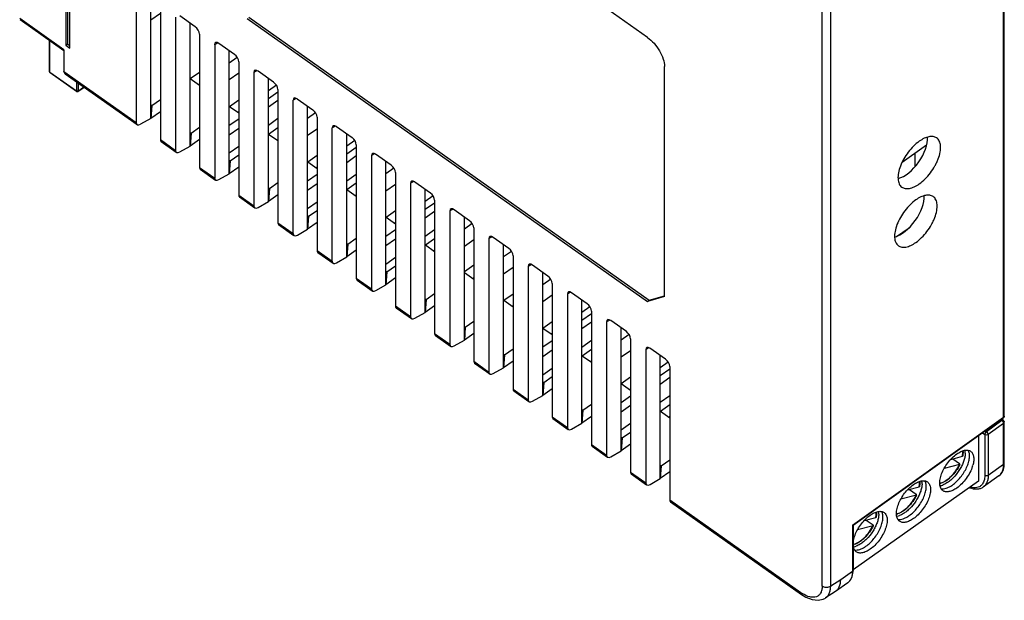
# Model space of a CAD drawing. Extents: x 250 to 570, y 112 to 351.
# Tile 8 of 10: x 489 to 570, y 242 to 290. Entities that reach past the tile are written whole.
import ezdxf

# ---------------------------------------------------------------- set-up
doc = ezdxf.new("R2010")
doc.units = 0
doc.header["$LTSCALE"] = 0.5
doc.layers.get('0').update_dxf_attribs({"linetype": 'CONTINUOUS'})

msp = doc.modelspace()

# ---------------------------------------------------------------- linework, layer by layer
at = {"color": 7, "linetype": 'Continuous'}
for p, q in [((540.883, 288.468), (507.649, 311.968)), ((492.588, 303.597), (492.588, 287.829)), ((492.729, 303.497), (492.729, 287.929)), ((492.941, 287.579), (492.941, 303.347)), ((570.44, 256.94), (570.44, 297.877)), ((570.499, 257.04), (570.499, 297.977)), ((498.448, 292.462), (498.448, 281.392)), ((499.659, 281.742), (499.659, 291.959)), ((500.445, 291.05), (500.445, 279.981)), ((555.379, 242.907), (555.379, 291.61)), ((556.086, 242.907), (556.086, 291.61)), ((500.445, 290.45), (499.659, 289.891)), ((501.701, 290.162), (501.701, 279.092)), ((503.345, 289.352), (502.054, 290.265)), ((507.791, 290.148), (541.025, 266.648)), ((492.446, 287.434), (488.769, 290.034)), ((492.446, 287.366), (488.808, 289.939)), ((502.911, 279.442), (502.911, 289.659)), ((507.649, 290.048), (540.883, 266.548)), ((503.698, 288.75), (503.698, 277.681)), ((491.25, 285.616), (491.25, 288.212)), ((491.28, 285.566), (491.28, 288.191)), ((492.588, 287.829), (492.729, 287.929)), ((492.588, 287.829), (492.941, 287.579)), ((492.729, 287.929), (492.941, 287.779)), ((505.221, 288.009), (504.954, 287.862)), ((504.954, 287.862), (504.954, 276.792)), ((506.598, 287.052), (505.306, 287.965)), ((492.446, 287.434), (492.446, 285.637)), ((506.164, 277.142), (506.164, 287.359)), ((506.164, 287.311), (506.198, 287.335)), ((506.822, 286.807), (506.164, 286.342)), ((506.95, 286.45), (506.95, 275.381)), ((542.297, 266.962), (542.297, 286.054)), ((493.472, 284.016), (491.28, 285.566)), ((493.485, 283.984), (491.293, 285.534)), ((492.446, 285.637), (498.448, 281.392)), ((492.552, 285.449), (498.518, 281.231)), ((502.924, 285.045), (503.698, 285.586)), ((506.95, 285.488), (506.164, 284.94)), ((508.474, 285.709), (508.206, 285.562)), ((508.206, 285.562), (508.206, 274.492)), ((509.85, 284.752), (508.559, 285.665)), ((493.472, 284.799), (493.472, 284.016)), ((493.613, 284.699), (493.613, 284.016)), ((502.924, 285.045), (503.698, 284.498)), ((503.698, 284.598), (503.628, 284.548)), ((509.417, 274.842), (509.417, 285.059)), ((509.417, 285.011), (509.451, 285.035)), ((510.075, 284.507), (509.417, 284.042)), ((493.6, 283.984), (494.112, 284.346)), ((493.613, 284.016), (494.096, 284.358)), ((509.417, 283.405), (510.203, 283.945)), ((510.203, 284.15), (510.203, 273.081)), ((499.659, 282.873), (499.738, 282.817)), ((499.738, 282.817), (499.659, 281.742)), ((499.738, 282.817), (500.445, 283.312)), ((506.177, 282.745), (506.95, 283.286)), ((510.203, 283.224), (509.417, 282.665)), ((511.726, 283.409), (511.459, 283.262)), ((511.459, 272.192), (511.459, 283.262)), ((511.812, 283.365), (513.103, 282.452)), ((500.445, 282.298), (499.659, 281.742)), ((506.177, 282.745), (506.95, 282.198)), ((506.95, 282.298), (506.88, 282.248)), ((512.67, 272.542), (512.67, 282.759)), ((512.67, 282.711), (512.704, 282.735)), ((513.328, 282.207), (512.67, 281.742)), ((499.659, 281.742), (498.807, 281.26)), ((506.164, 281.173), (506.95, 281.713)), ((510.203, 281.724), (509.417, 281.165)), ((513.456, 281.85), (513.456, 270.781)), ((502.911, 280.573), (502.991, 280.517)), ((502.991, 280.517), (502.911, 279.442)), ((502.991, 280.517), (503.698, 281.012)), ((506.95, 280.912), (506.164, 280.353)), ((509.43, 280.445), (510.203, 280.986)), ((509.43, 280.445), (510.203, 279.898)), ((512.67, 280.34), (513.456, 280.888)), ((514.979, 281.109), (514.712, 280.962)), ((514.712, 269.892), (514.712, 280.962)), ((515.064, 281.065), (516.356, 280.152)), ((515.922, 270.242), (515.922, 280.459)), ((515.922, 280.411), (515.956, 280.435)), ((500.445, 279.981), (501.701, 279.092)), ((500.505, 279.826), (501.77, 278.931)), ((503.698, 279.998), (502.911, 279.442)), ((510.203, 279.998), (510.133, 279.948)), ((516.58, 279.907), (515.922, 279.442)), ((516.708, 279.55), (516.708, 268.481)), ((564.044, 279.522), (562.013, 278.087)), ((502.059, 278.96), (502.911, 279.442)), ((506.95, 279.412), (506.164, 278.853)), ((506.243, 278.217), (506.95, 278.712)), ((515.922, 278.805), (516.708, 279.345)), ((518.232, 278.809), (517.964, 278.662)), ((519.608, 277.852), (518.317, 278.765)), ((563.086, 277.763), (563.086, 278.846)), ((506.164, 278.273), (506.243, 278.217)), ((506.243, 278.217), (506.164, 277.142)), ((512.682, 278.145), (513.456, 278.686)), ((512.682, 278.145), (513.456, 277.598)), ((516.708, 278.624), (515.922, 278.065)), ((517.964, 278.662), (517.964, 267.592)), ((519.175, 267.942), (519.175, 278.159)), ((519.175, 278.111), (519.209, 278.135)), ((503.698, 277.681), (504.954, 276.792)), ((503.758, 277.526), (505.023, 276.631)), ((505.312, 276.66), (506.164, 277.142)), ((506.95, 277.698), (506.164, 277.142)), ((512.67, 276.573), (513.456, 277.113)), ((513.456, 277.698), (513.386, 277.648)), ((515.922, 276.565), (516.708, 277.124)), ((519.833, 277.607), (519.175, 277.142)), ((519.961, 277.25), (519.961, 266.181)), ((509.496, 275.917), (510.203, 276.412)), ((513.456, 276.312), (512.67, 275.753)), ((515.935, 275.845), (516.708, 276.386)), ((519.175, 275.74), (519.961, 276.288)), ((521.484, 276.509), (521.217, 276.362)), ((521.217, 276.362), (521.217, 265.292)), ((522.861, 275.552), (521.57, 276.465)), ((509.417, 275.973), (509.496, 275.917)), ((509.496, 275.917), (509.417, 274.842)), ((515.935, 275.845), (516.708, 275.298)), ((522.428, 265.642), (522.428, 275.859)), ((522.428, 275.811), (522.462, 275.835)), ((506.95, 275.381), (508.206, 274.492)), ((507.011, 275.226), (508.276, 274.331)), ((508.565, 274.36), (509.417, 274.842)), ((510.203, 275.398), (509.417, 274.842)), ((512.67, 274.253), (513.456, 274.812)), ((516.708, 275.398), (516.638, 275.348)), ((523.086, 275.307), (522.428, 274.842)), ((522.428, 274.205), (523.214, 274.745)), ((523.214, 274.95), (523.214, 263.881)), ((512.749, 273.617), (513.456, 274.112)), ((519.188, 273.545), (519.961, 274.086)), ((523.214, 274.024), (522.428, 273.465)), ((524.737, 274.209), (524.47, 274.062)), ((524.47, 274.062), (524.47, 262.992)), ((526.114, 273.252), (524.823, 274.165)), ((510.203, 273.081), (511.459, 272.192)), ((512.67, 273.673), (512.749, 273.617)), ((512.749, 273.617), (512.67, 272.542)), ((513.456, 273.098), (512.67, 272.542)), ((519.188, 273.545), (519.961, 272.998)), ((519.961, 273.098), (519.891, 273.048)), ((525.68, 263.342), (525.68, 273.559)), ((525.68, 273.511), (525.715, 273.535)), ((526.338, 273.007), (525.68, 272.542)), ((510.263, 272.926), (511.529, 272.031)), ((511.818, 272.06), (512.67, 272.542)), ((519.175, 271.973), (519.961, 272.513)), ((522.428, 271.965), (523.214, 272.524)), ((526.467, 272.65), (526.467, 261.581)), ((561.538, 271.94), (562.603, 272.67)), ((515.922, 271.373), (516.001, 271.317)), ((516.001, 271.317), (516.708, 271.812)), ((519.961, 271.712), (519.175, 271.153)), ((522.441, 271.245), (523.214, 271.786)), ((525.68, 271.14), (526.467, 271.688)), ((527.99, 271.909), (527.723, 271.762)), ((527.723, 271.762), (527.723, 260.692)), ((529.367, 270.952), (528.075, 271.865)), ((513.456, 270.781), (514.712, 269.892)), ((513.516, 270.626), (514.781, 269.731)), ((516.001, 271.317), (515.922, 270.242)), ((516.708, 270.798), (515.922, 270.242)), ((522.441, 271.245), (523.214, 270.698)), ((523.214, 270.798), (523.144, 270.748)), ((528.933, 261.042), (528.933, 271.259)), ((529.591, 270.707), (528.933, 270.242)), ((515.07, 269.76), (515.922, 270.242)), ((519.175, 269.653), (519.961, 270.212)), ((529.719, 270.35), (529.719, 259.281)), ((519.175, 269.073), (519.254, 269.017)), ((519.254, 269.017), (519.175, 267.942)), ((519.254, 269.017), (519.961, 269.512)), ((525.68, 269.045), (526.467, 269.594)), ((525.68, 268.954), (526.467, 268.398)), ((528.933, 268.84), (529.719, 269.388)), ((531.242, 269.609), (530.975, 269.462)), ((530.975, 269.462), (530.975, 258.392)), ((532.619, 268.652), (531.328, 269.565)), ((532.186, 258.742), (532.186, 268.959)), ((532.186, 268.911), (532.22, 268.935)), ((516.708, 268.481), (517.964, 267.592)), ((516.769, 268.326), (518.034, 267.431)), ((519.961, 268.498), (519.175, 267.942)), ((526.467, 268.498), (526.396, 268.448)), ((532.844, 268.407), (532.186, 267.942)), ((518.323, 267.46), (519.175, 267.942)), ((532.972, 268.05), (532.972, 256.981)), ((534.495, 267.309), (534.228, 267.162)), ((535.872, 266.352), (534.581, 267.265)), ((522.428, 266.773), (522.507, 266.717)), ((522.507, 266.717), (522.428, 265.642)), ((522.507, 266.717), (523.214, 267.212)), ((528.946, 266.645), (529.719, 267.186)), ((528.946, 266.645), (529.719, 266.098)), ((532.186, 266.54), (532.972, 267.088)), ((534.228, 267.162), (534.228, 256.092)), ((535.438, 256.442), (535.438, 266.659)), ((535.438, 266.611), (535.473, 266.635)), ((542.297, 266.962), (540.883, 266.548)), ((540.883, 266.548), (541.025, 266.648)), ((541.025, 266.648), (542.297, 267.021)), ((519.961, 266.181), (521.217, 265.292)), ((520.021, 266.026), (521.287, 265.131)), ((521.576, 265.16), (522.428, 265.642)), ((523.214, 266.198), (522.428, 265.642)), ((529.719, 266.198), (529.649, 266.148)), ((536.096, 266.107), (535.438, 265.642)), ((536.225, 265.75), (536.225, 254.681)), ((525.759, 264.417), (526.467, 264.912)), ((532.199, 264.345), (532.972, 264.886)), ((535.438, 265.005), (536.225, 265.545)), ((536.225, 264.824), (535.438, 264.265)), ((537.748, 265.009), (537.481, 264.862)), ((537.481, 264.862), (537.481, 253.792)), ((539.125, 264.052), (537.833, 264.965)), ((525.68, 264.473), (525.759, 264.417)), ((525.759, 264.417), (525.68, 263.342)), ((532.199, 264.345), (532.972, 263.798)), ((538.691, 254.142), (538.691, 264.359)), ((538.691, 264.311), (538.725, 264.335)), ((523.214, 263.881), (524.47, 262.992)), ((523.274, 263.726), (524.539, 262.831)), ((524.828, 262.86), (525.68, 263.342)), ((526.467, 263.898), (525.68, 263.342)), ((532.186, 262.773), (532.972, 263.313)), ((532.972, 263.898), (532.902, 263.848)), ((535.438, 262.765), (536.225, 263.324)), ((539.349, 263.807), (538.691, 263.342)), ((539.477, 263.45), (539.477, 252.381)), ((529.012, 262.117), (529.719, 262.612)), ((532.972, 262.512), (532.186, 261.953)), ((535.451, 262.045), (536.225, 262.586)), ((538.691, 261.94), (539.477, 262.488)), ((541, 262.709), (540.733, 262.562)), ((540.733, 262.562), (540.733, 251.492)), ((542.377, 261.752), (541.086, 262.665)), ((526.467, 261.581), (527.723, 260.692)), ((528.933, 262.173), (529.012, 262.117)), ((529.012, 262.117), (528.933, 261.042)), ((529.719, 261.598), (528.933, 261.042)), ((535.451, 262.045), (536.225, 261.498)), ((536.225, 261.598), (536.154, 261.548)), ((541.944, 251.842), (541.944, 262.059)), ((541.944, 262.011), (541.978, 262.035)), ((526.527, 261.426), (527.792, 260.531)), ((528.081, 260.56), (528.933, 261.042)), ((532.186, 260.453), (532.972, 261.012)), ((542.602, 261.507), (541.944, 261.042)), ((541.944, 260.405), (542.73, 260.945)), ((542.73, 261.15), (542.73, 250.081)), ((532.265, 259.817), (532.972, 260.312)), ((538.704, 259.745), (539.477, 260.286)), ((542.73, 260.224), (541.944, 259.665)), ((529.719, 259.281), (530.975, 258.392)), ((529.78, 259.126), (531.045, 258.231)), ((532.186, 259.873), (532.265, 259.817)), ((532.265, 259.817), (532.186, 258.742)), ((532.972, 259.298), (532.186, 258.742)), ((538.704, 259.745), (539.477, 259.198)), ((539.477, 259.298), (539.407, 259.248)), ((531.334, 258.26), (532.186, 258.742)), ((538.691, 258.173), (539.477, 258.713)), ((542.73, 258.724), (541.944, 258.165)), ((535.438, 257.573), (535.518, 257.517)), ((535.518, 257.517), (535.438, 256.442)), ((535.518, 257.517), (536.225, 258.012)), ((539.477, 257.912), (538.691, 257.353)), ((541.957, 257.445), (542.73, 257.986)), ((532.972, 256.981), (534.228, 256.092)), ((533.032, 256.826), (534.297, 255.931)), ((536.225, 256.998), (535.438, 256.442)), ((541.957, 257.445), (542.73, 256.898)), ((542.73, 256.998), (542.66, 256.948)), ((557.889, 247.985), (570.44, 256.94)), ((557.944, 247.98), (570.415, 256.877)), ((570.296, 256.666), (569.016, 255.738)), ((570.296, 256.666), (570.207, 256.729)), ((570.414, 256.689), (570.283, 256.782)), ((534.586, 255.96), (535.438, 256.442)), ((539.477, 256.412), (538.691, 255.853)), ((570.44, 256.426), (569.16, 255.499)), ((570.44, 253.013), (570.44, 256.426)), ((570.499, 253.113), (570.499, 256.526)), ((538.691, 255.273), (538.77, 255.217)), ((538.77, 255.217), (538.691, 254.142)), ((538.77, 255.217), (539.477, 255.712)), ((568.347, 255.401), (568.347, 251.623)), ((568.679, 255.639), (568.877, 255.499)), ((568.877, 255.499), (568.877, 252.108)), ((568.917, 255.808), (569.016, 255.738)), ((569.16, 255.499), (569.16, 252.108)), ((536.225, 254.681), (537.481, 253.792)), ((536.285, 254.526), (537.55, 253.631)), ((539.477, 254.698), (538.691, 254.142)), ((537.839, 253.66), (538.691, 254.142)), ((542.023, 252.917), (542.73, 253.412)), ((566.049, 253.44), (566.219, 253.484)), ((566.053, 253.443), (567.02, 253.696)), ((566.219, 253.484), (566.221, 253.487)), ((566.219, 253.484), (566.785, 253.084)), ((541.944, 252.973), (542.023, 252.917)), ((542.023, 252.917), (541.944, 251.842)), ((566.79, 253.017), (565.505, 252.681)), ((570.44, 253.013), (569.16, 252.108)), ((539.477, 252.381), (540.733, 251.492)), ((539.538, 252.226), (540.803, 251.331)), ((541.092, 251.36), (541.944, 251.842)), ((542.73, 252.398), (541.944, 251.842)), ((570.051, 252.064), (568.771, 251.159)), ((568.347, 251.623), (557.948, 244.27)), ((562.457, 250.9), (562.627, 250.944)), ((562.461, 250.903), (563.428, 251.156)), ((562.627, 250.944), (562.629, 250.947)), ((562.627, 250.944), (563.193, 250.544)), ((563.197, 250.477), (561.913, 250.141)), ((542.73, 250.081), (553.611, 242.387)), ((542.79, 249.926), (553.676, 242.228)), ((558.869, 248.363), (559.835, 248.616)), ((557.889, 247.985), (557.889, 244.138)), ((557.948, 247.987), (557.948, 244.238)), ((559.605, 247.937), (558.321, 247.601)), ((558.865, 248.36), (559.035, 248.404)), ((559.035, 248.404), (559.036, 248.407)), ((559.035, 248.404), (559.601, 248.004)), ((557.889, 244.138), (556.919, 243.452)), ((556.919, 243.452), (556.086, 242.907)), ((557.5, 243.189), (556.498, 242.48)), ((556.474, 242.464), (555.662, 241.933)), ((556.474, 242.464), (556.498, 242.48))]:
    msp.add_line(p, q, dxfattribs=at)
msp.add_lwpolyline([(553.676, 242.229), (554.038, 242.004), (554.555, 241.798), (555.042, 241.741), (555.473, 241.833), (555.662, 241.932)], dxfattribs=at)
for centre, radius, start, end in [((491.35, 285.616), 0.1, 224.80076, 234.78927), ((570.051, 256.346), 0.404, 30.96469, 42.22747), ((570.298, 256.526), 0.2, 359.83662, 8.49261), ((565.155, 254.028), 1.894, 349.90279, 350.66089), ((563.761, 254.504), 3.388, 333.85532, 334.28351), ((565.298, 253.68), 2.688, 342.27965, 344.20236), ((568.422, 253.112), 2.077, 356.96166, 0.02588), ((561.563, 251.488), 1.894, 349.90279, 350.66089), ((564.947, 252.464), 1.017, 280.65133, 284.73854), ((564.858, 252.589), 1.194, 283.7102, 285.1799), ((564.839, 252.657), 1.266, 285.18608, 287.28602), ((560.169, 251.964), 3.388, 333.85532, 334.28351), ((557.971, 248.948), 1.894, 349.90279, 350.66089), ((561.355, 249.924), 1.017, 280.65133, 284.73854), ((561.266, 250.049), 1.194, 283.7102, 285.1799), ((561.247, 250.117), 1.266, 285.18608, 287.28602), ((556.577, 249.424), 3.388, 333.85532, 334.28351), ((557.763, 247.384), 1.017, 280.65133, 284.73854), ((557.673, 247.509), 1.194, 283.7102, 285.1799), ((557.655, 247.577), 1.266, 285.18608, 287.28602), ((555.871, 244.237), 2.077, 356.96166, 0.02588), ((555.394, 244.907), 3.088, 234.72427, 237.35647)]:
    msp.add_arc(centre, radius, start, end, dxfattribs=at)
for centre, major_axis, ratio, start_param, end_param in [((503.343, 288.999), (-0.289, 0.408), 0.502298, -2.52504, -0.95911), ((505.308, 287.61), (-0.29, 0.41), 0.49771, 5.331645, 6.897575), ((506.596, 286.699), (-0.289, 0.408), 0.502298, -2.52504, -0.95911), ((508.561, 285.31), (-0.29, 0.41), 0.49771, 5.331645, 6.897575), ((509.849, 284.399), (-0.289, 0.408), 0.502298, -2.52504, -0.95911), ((511.813, 283.01), (-0.29, 0.41), 0.49771, 5.331645, 6.897575), ((513.101, 282.099), (-0.289, 0.408), 0.502298, -2.52504, -0.95911), ((498.827, 281.625), (0.317, 0.388), 0.53314, -3.720209, -2.201773), ((515.066, 280.71), (-0.29, 0.41), 0.49771, 5.331645, 6.897575), ((500.774, 280.248), (0.263, 0.426), 0.463592, -3.786287, -3.170909), ((516.354, 279.799), (-0.289, 0.408), 0.502298, -2.52504, -0.95911), ((562.366, 278.839), (1.445, 2.008), 0.504338, -2.579291, -0.542692), ((502.079, 279.325), (0.317, 0.388), 0.53314, -3.720209, -2.201773), ((518.319, 278.41), (-0.29, 0.41), 0.49771, 5.331645, 6.897575), ((504.027, 277.948), (0.263, 0.426), 0.463592, -3.786287, -3.170907), ((519.607, 277.499), (-0.289, 0.408), 0.502298, -2.52504, -0.95911), ((505.332, 277.025), (0.317, 0.388), 0.53314, -3.720209, -2.201773), ((521.572, 276.11), (-0.29, 0.41), 0.49771, 5.331645, 6.897575), ((522.859, 275.199), (-0.289, 0.408), 0.502298, -2.52504, -0.95911), ((507.279, 275.648), (0.263, 0.426), 0.463592, -3.786287, -3.170907), ((562.081, 273.974), (1.445, 2.008), 0.504338, 3.705436, 5.739147), ((508.585, 274.725), (0.317, 0.388), 0.53314, -3.720209, -2.201773), ((524.824, 273.81), (-0.29, 0.41), 0.49771, 5.331645, 6.897575), ((510.532, 273.348), (0.263, 0.426), 0.463592, -3.786287, -3.170907), ((526.112, 272.899), (-0.289, 0.408), 0.502298, -2.52504, -0.95911), ((511.837, 272.425), (0.317, 0.388), 0.53314, -3.720209, -2.201773), ((528.077, 271.51), (-0.29, 0.41), 0.49771, 5.331645, 6.897575), ((513.785, 271.048), (0.263, 0.426), 0.463592, -3.786287, -3.170907), ((529.365, 270.599), (-0.289, 0.408), 0.502298, -2.52504, -0.95911), ((515.09, 270.125), (0.317, 0.388), 0.53314, -3.720209, -2.201773), ((531.33, 269.21), (-0.29, 0.41), 0.49771, 5.331645, 6.897575), ((517.037, 268.748), (0.263, 0.426), 0.463592, -3.786287, -3.170907), ((532.618, 268.299), (-0.289, 0.408), 0.502298, -2.52504, -0.95911), ((518.343, 267.825), (0.317, 0.388), 0.53314, -3.720209, -2.201773), ((534.582, 266.91), (-0.29, 0.41), 0.49771, 5.331645, 6.897575), ((520.29, 266.448), (0.263, 0.426), 0.463592, -3.786287, -3.170907), ((535.87, 265.999), (-0.289, 0.408), 0.502298, -2.52504, -0.95911), ((521.595, 265.525), (0.317, 0.388), 0.53314, -3.720209, -2.201773), ((537.835, 264.61), (-0.29, 0.41), 0.49771, 5.331645, 6.897575), ((539.123, 263.699), (-0.289, 0.408), 0.502298, -2.52504, -0.95911), ((523.543, 264.148), (0.263, 0.426), 0.463592, -3.786287, -3.170907), ((524.848, 263.225), (0.317, 0.388), 0.53314, -3.720209, -2.201773), ((541.088, 262.31), (-0.29, 0.41), 0.49771, 5.331645, 6.897575), ((526.795, 261.848), (0.263, 0.426), 0.463592, -3.786287, -3.170907), ((542.376, 261.399), (-0.289, 0.408), 0.502298, -2.52504, -0.95911), ((528.101, 260.925), (0.317, 0.388), 0.53314, -3.720209, -2.201773), ((530.048, 259.548), (0.263, 0.426), 0.463592, -3.786287, -3.170907), ((531.353, 258.625), (0.317, 0.388), 0.53314, -3.720209, -2.201773), ((533.301, 257.248), (0.263, 0.426), 0.463592, -3.786287, -3.170907), ((534.606, 256.325), (0.317, 0.388), 0.53314, -3.720209, -2.201773), ((536.553, 254.948), (0.263, 0.426), 0.463592, -3.786287, -3.170907), ((537.859, 254.025), (0.317, 0.388), 0.53314, -3.720209, -2.201773), ((539.806, 252.648), (0.263, 0.426), 0.463592, -3.786287, -3.170907), ((541.112, 251.725), (0.317, 0.388), 0.53314, -3.720209, -2.201773), ((543.059, 250.348), (0.263, 0.426), 0.463592, -3.786287, -3.170907)]:
    msp.add_ellipse(centre, major_axis=major_axis, ratio=ratio, start_param=start_param, end_param=end_param, dxfattribs=at)
for points, knots in [([(540.883, 288.468), (541.082, 288.328), (541.454, 287.981), (541.898, 287.37), (542.203, 286.718), (542.297, 286.263), (542.297, 286.054)], [0, 0, 0, 0, 0.253684, 0.52465, 0.782322, 1, 1, 1, 1]), ([(491.28, 285.566), (491.271, 285.572), (491.256, 285.587), (491.25, 285.607), (491.25, 285.616)], [0, 0, 0, 0, 0.528924, 1, 1, 1, 1]), ([(491.292, 285.535), (491.29, 285.536), (491.282, 285.544), (491.28, 285.557), (491.28, 285.566)], [0, 0, 0, 0, 0.221292, 1, 1, 1, 1]), ([(493.472, 284.016), (493.472, 284.013), (493.472, 284.001), (493.478, 283.989), (493.485, 283.984)], [0, 0, 0, 0, 0.293759, 1, 1, 1, 1]), ([(493.613, 284.016), (493.611, 284.014), (493.6, 284.008), (493.589, 284.003), (493.58, 284.001)], [0, 0, 0, 0, 0.239093, 1, 1, 1, 1]), ([(493.6, 283.984), (493.602, 283.986), (493.611, 283.994), (493.613, 284.007), (493.613, 284.016)], [0, 0, 0, 0, 0.221328, 1, 1, 1, 1]), ([(563.44, 279.848), (563.271, 279.728), (562.943, 279.447), (562.511, 278.952), (562.143, 278.395), (561.866, 277.818), (561.698, 277.258), (561.652, 276.753), (561.733, 276.329), (561.893, 276.115), (561.987, 276.046)], [0, 0, 0, 0, 0.138956, 0.288125, 0.439461, 0.584713, 0.716395, 0.829206, 0.921845, 1, 1, 1, 1]), ([(564.872, 280.128), (564.789, 280.185), (564.577, 280.26), (564.218, 280.235), (563.826, 280.095), (563.57, 279.94), (563.44, 279.848)], [0, 0, 0, 0, 0.195909, 0.420661, 0.688459, 1, 1, 1, 1]), ([(563.44, 276.312), (563.611, 276.433), (563.941, 276.717), (564.377, 277.218), (564.687, 277.69), (564.891, 278.087), (565.053, 278.47), (565.186, 278.926), (565.227, 279.431), (565.138, 279.854), (564.969, 280.063), (564.872, 280.128)], [0, 0, 0, 0, 0.13952, 0.28931, 0.441141, 0.515217, 0.586683, 0.718129, 0.830293, 0.922133, 1, 1, 1, 1]), ([(561.987, 276.046), (562.069, 275.985), (562.281, 275.901), (562.646, 275.92), (563.046, 276.061), (563.307, 276.218), (563.44, 276.312)], [0, 0, 0, 0, 0.195728, 0.419588, 0.68729, 1, 1, 1, 1]), ([(563.157, 274.981), (562.988, 274.861), (562.66, 274.58), (562.228, 274.085), (561.86, 273.529), (561.583, 272.951), (561.416, 272.391), (561.369, 271.886), (561.45, 271.463), (561.61, 271.248), (561.704, 271.179)], [0, 0, 0, 0, 0.138956, 0.288125, 0.439461, 0.584713, 0.716395, 0.829206, 0.921845, 1, 1, 1, 1]), ([(564.59, 275.262), (564.506, 275.318), (564.295, 275.393), (563.935, 275.369), (563.544, 275.228), (563.288, 275.073), (563.157, 274.981)], [0, 0, 0, 0, 0.195909, 0.420661, 0.688459, 1, 1, 1, 1]), ([(563.157, 271.445), (563.328, 271.566), (563.659, 271.85), (564.094, 272.351), (564.404, 272.823), (564.608, 273.22), (564.77, 273.603), (564.904, 274.059), (564.944, 274.565), (564.855, 274.987), (564.686, 275.196), (564.59, 275.262)], [0, 0, 0, 0, 0.13952, 0.28931, 0.441141, 0.515217, 0.586683, 0.718129, 0.830293, 0.922133, 1, 1, 1, 1]), ([(561.704, 271.179), (561.786, 271.118), (561.998, 271.034), (562.363, 271.053), (562.763, 271.194), (563.024, 271.351), (563.157, 271.445)], [0, 0, 0, 0, 0.195728, 0.419588, 0.68729, 1, 1, 1, 1]), ([(570.296, 256.666), (570.307, 256.673), (570.341, 256.695), (570.391, 256.705), (570.414, 256.689)], [0, 0, 0, 0, 0.321537, 1, 1, 1, 1]), ([(570.427, 256.889), (570.43, 256.893), (570.438, 256.908), (570.44, 256.926), (570.44, 256.94)], [0, 0, 0, 0, 0.223858, 1, 1, 1, 1]), ([(570.44, 256.426), (570.44, 256.436), (570.434, 256.481), (570.415, 256.523), (570.397, 256.554)], [0, 0, 0, 0, 0.215412, 1, 1, 1, 1]), ([(570.44, 256.426), (570.449, 256.432), (570.479, 256.457), (570.499, 256.497), (570.499, 256.525)], [0, 0, 0, 0, 0.276818, 1, 1, 1, 1]), ([(569.016, 255.738), (568.976, 255.709), (568.914, 255.635), (568.877, 255.543), (568.877, 255.499)], [0, 0, 0, 0, 0.526212, 1, 1, 1, 1]), ([(569.016, 255.738), (569.057, 255.709), (569.12, 255.636), (569.16, 255.544), (569.16, 255.499)], [0, 0, 0, 0, 0.526662, 1, 1, 1, 1]), ([(566.197, 251.312), (566.319, 251.398), (566.556, 251.597), (566.873, 251.946), (567.153, 252.34), (567.377, 252.756), (567.534, 253.17), (567.604, 253.506), (567.615, 253.753), (567.598, 253.961), (567.553, 254.107), (567.505, 254.189)], [0, 0, 0, 0, 0.132697, 0.274835, 0.420301, 0.562587, 0.695541, 0.814113, 0.867051, 0.915538, 1, 1, 1, 1]), ([(566.551, 253.89), (566.657, 253.965), (566.863, 254.09), (567.138, 254.188), (567.342, 254.212), (567.478, 254.204), (567.6, 254.171), (567.673, 254.132), (567.706, 254.109)], [0, 0, 0, 0, 0.311576, 0.57863, 0.695791, 0.803348, 0.903646, 1, 1, 1, 1]), ([(567.262, 253.96), (567.263, 253.982), (567.262, 254.061), (567.252, 254.14), (567.239, 254.195)], [0, 0, 0, 0, 0.282223, 1, 1, 1, 1]), ([(565.396, 250.843), (565.359, 250.87), (565.289, 250.935), (565.212, 251.061), (565.16, 251.213), (565.125, 251.457), (565.156, 251.81), (565.289, 252.258), (565.51, 252.723), (565.805, 253.17), (566.152, 253.568), (566.415, 253.794), (566.551, 253.89)], [0, 0, 0, 0, 0.038278, 0.078584, 0.122533, 0.171147, 0.283534, 0.414979, 0.560169, 0.711599, 0.860897, 1, 1, 1, 1]), ([(567.262, 253.96), (567.261, 253.861), (567.237, 253.651), (567.153, 253.331), (567.02, 252.999), (566.784, 252.551), (566.481, 252.135), (566.128, 251.778), (565.94, 251.625), (565.844, 251.557)], [0, 0, 0, 0, 0.103441, 0.219046, 0.344552, 0.476857, 0.746918, 0.877396, 1, 1, 1, 1]), ([(567.045, 253.718), (567.044, 253.713), (567.037, 253.702), (567.026, 253.698), (567.02, 253.696)], [0, 0, 0, 0, 0.43861, 1, 1, 1, 1]), ([(567.024, 253.721), (567.03, 253.759), (567.049, 253.899), (567.049, 254.042), (567.034, 254.144)], [0, 0, 0, 0, 0.27086, 1, 1, 1, 1]), ([(567.069, 254.157), (567.072, 254.123), (567.081, 253.976), (567.066, 253.828), (567.045, 253.718)], [0, 0, 0, 0, 0.23412, 1, 1, 1, 1]), ([(567.706, 254.109), (567.738, 254.086), (567.8, 254.03), (567.872, 253.926), (567.924, 253.8), (567.969, 253.6), (567.968, 253.308), (567.92, 253.072), (567.884, 252.948)], [0, 0, 0, 0, 0.096356, 0.196661, 0.304228, 0.421385, 0.688459, 1, 1, 1, 1]), ([(565.206, 251.48), (565.277, 251.499), (565.425, 251.553), (565.727, 251.719), (566.096, 252.022), (566.486, 252.478), (566.7, 252.832), (566.79, 253.017)], [0, 0, 0, 0, 0.098055, 0.207582, 0.455378, 0.726999, 1, 1, 1, 1]), ([(566.803, 253.01), (566.712, 252.827), (566.5, 252.476), (566.113, 252.018), (565.686, 251.661), (565.37, 251.497), (565.215, 251.449)], [0, 0, 0, 0, 0.269574, 0.53812, 0.786235, 1, 1, 1, 1]), ([(567.858, 252.861), (567.803, 252.687), (567.653, 252.337), (567.35, 251.85), (566.982, 251.413), (566.698, 251.166), (566.551, 251.062)], [0, 0, 0, 0, 0.243874, 0.502817, 0.760288, 1, 1, 1, 1]), ([(566.814, 253.033), (566.815, 253.037), (566.817, 253.045), (566.811, 253.059), (566.8, 253.072), (566.791, 253.08), (566.785, 253.084)], [0, 0, 0, 0, 0.182858, 0.398775, 0.671151, 1, 1, 1, 1]), ([(566.79, 253.017), (566.792, 253.018), (566.802, 253.021), (566.811, 253.027), (566.814, 253.033)], [0, 0, 0, 0, 0.297125, 1, 1, 1, 1]), ([(570.051, 252.064), (570.188, 252.161), (570.418, 252.457), (570.486, 252.815), (570.496, 253.002)], [0, 0, 0, 0, 0.473663, 1, 1, 1, 1]), ([(570.192, 252.193), (570.278, 252.294), (570.41, 252.563), (570.44, 252.855), (570.44, 253.013)], [0, 0, 0, 0, 0.456764, 1, 1, 1, 1]), ([(570.44, 253.013), (570.449, 253.019), (570.479, 253.045), (570.499, 253.085), (570.499, 253.113)], [0, 0, 0, 0, 0.276893, 1, 1, 1, 1]), ([(568.877, 252.108), (568.877, 251.952), (568.846, 251.662), (568.704, 251.4), (568.613, 251.306)], [0, 0, 0, 0, 0.545418, 1, 1, 1, 1]), ([(569.16, 252.108), (569.16, 252.005), (569.146, 251.81), (569.074, 251.541), (568.951, 251.317), (568.834, 251.203), (568.771, 251.159)], [0, 0, 0, 0, 0.289643, 0.548347, 0.781425, 1, 1, 1, 1]), ([(561.804, 248.303), (561.767, 248.33), (561.697, 248.395), (561.62, 248.521), (561.568, 248.673), (561.533, 248.917), (561.564, 249.27), (561.697, 249.718), (561.918, 250.183), (562.213, 250.63), (562.56, 251.028), (562.823, 251.254), (562.959, 251.35)], [0, 0, 0, 0, 0.038278, 0.078584, 0.122533, 0.171147, 0.283534, 0.414979, 0.560169, 0.711599, 0.860897, 1, 1, 1, 1]), ([(563.67, 251.42), (563.669, 251.321), (563.645, 251.111), (563.56, 250.791), (563.428, 250.459), (563.192, 250.011), (562.889, 249.595), (562.536, 249.238), (562.348, 249.085), (562.252, 249.017)], [0, 0, 0, 0, 0.103441, 0.219046, 0.344552, 0.476857, 0.746918, 0.877396, 1, 1, 1, 1]), ([(562.605, 248.772), (562.727, 248.858), (562.963, 249.057), (563.281, 249.406), (563.561, 249.8), (563.785, 250.216), (563.942, 250.63), (564.012, 250.966), (564.023, 251.213), (564.006, 251.421), (563.961, 251.567), (563.913, 251.649)], [0, 0, 0, 0, 0.132697, 0.274835, 0.420301, 0.562587, 0.695541, 0.814113, 0.867051, 0.915538, 1, 1, 1, 1]), ([(562.959, 251.35), (563.065, 251.425), (563.271, 251.55), (563.546, 251.648), (563.75, 251.672), (563.885, 251.664), (564.008, 251.631), (564.081, 251.592), (564.114, 251.569)], [0, 0, 0, 0, 0.311576, 0.57863, 0.695791, 0.803348, 0.903646, 1, 1, 1, 1]), ([(564.114, 251.569), (564.151, 251.543), (564.221, 251.477), (564.298, 251.351), (564.35, 251.199), (564.385, 250.955), (564.354, 250.602), (564.221, 250.154), (564, 249.69), (563.705, 249.242), (563.358, 248.844), (563.095, 248.618), (562.959, 248.522)], [0, 0, 0, 0, 0.038278, 0.078584, 0.122533, 0.171147, 0.283534, 0.414979, 0.560169, 0.711599, 0.860897, 1, 1, 1, 1]), ([(563.453, 251.178), (563.452, 251.173), (563.445, 251.162), (563.434, 251.158), (563.428, 251.156)], [0, 0, 0, 0, 0.43861, 1, 1, 1, 1]), ([(563.432, 251.181), (563.438, 251.219), (563.457, 251.359), (563.457, 251.502), (563.442, 251.604)], [0, 0, 0, 0, 0.27086, 1, 1, 1, 1]), ([(563.477, 251.617), (563.48, 251.583), (563.489, 251.436), (563.474, 251.288), (563.453, 251.178)], [0, 0, 0, 0, 0.23412, 1, 1, 1, 1]), ([(563.67, 251.42), (563.671, 251.442), (563.67, 251.521), (563.66, 251.6), (563.647, 251.655)], [0, 0, 0, 0, 0.282223, 1, 1, 1, 1]), ([(565.156, 251.254), (565.173, 251.256), (565.253, 251.266), (565.33, 251.289), (565.389, 251.311)], [0, 0, 0, 0, 0.217573, 1, 1, 1, 1]), ([(565.24, 251.008), (565.385, 250.977), (565.636, 251.014), (565.949, 251.15), (566.114, 251.253), (566.197, 251.312)], [0, 0, 0, 0, 0.433987, 0.70097, 1, 1, 1, 1]), ([(565.844, 251.557), (565.806, 251.531), (565.663, 251.435), (565.508, 251.355), (565.389, 251.311)], [0, 0, 0, 0, 0.267903, 1, 1, 1, 1]), ([(566.551, 251.062), (566.445, 250.987), (566.239, 250.862), (565.964, 250.765), (565.76, 250.74), (565.624, 250.748), (565.502, 250.781), (565.429, 250.82), (565.396, 250.843)], [0, 0, 0, 0, 0.311576, 0.57863, 0.695791, 0.803348, 0.903646, 1, 1, 1, 1]), ([(567.62, 251.09), (567.818, 251.019), (568.128, 250.954), (568.524, 251.021), (568.696, 251.105), (568.771, 251.159)], [0, 0, 0, 0, 0.528617, 0.767657, 1, 1, 1, 1]), ([(568.613, 251.306), (568.561, 251.253), (568.438, 251.161), (568.123, 251.057), (567.86, 251.087), (567.689, 251.133)], [0, 0, 0, 0, 0.226838, 0.460741, 1, 1, 1, 1]), ([(561.614, 248.94), (561.685, 248.959), (561.833, 249.013), (562.134, 249.179), (562.504, 249.482), (562.894, 249.938), (563.108, 250.292), (563.197, 250.477)], [0, 0, 0, 0, 0.098055, 0.207582, 0.455378, 0.726999, 1, 1, 1, 1]), ([(563.21, 250.47), (563.12, 250.287), (562.908, 249.936), (562.521, 249.478), (562.094, 249.121), (561.778, 248.957), (561.623, 248.909)], [0, 0, 0, 0, 0.269574, 0.53812, 0.786235, 1, 1, 1, 1]), ([(563.222, 250.493), (563.223, 250.497), (563.224, 250.505), (563.219, 250.519), (563.208, 250.532), (563.198, 250.54), (563.193, 250.544)], [0, 0, 0, 0, 0.182858, 0.398782, 0.671158, 1, 1, 1, 1]), ([(563.197, 250.477), (563.2, 250.478), (563.21, 250.481), (563.219, 250.487), (563.222, 250.493)], [0, 0, 0, 0, 0.297124, 1, 1, 1, 1]), ([(558.212, 245.763), (558.175, 245.79), (558.105, 245.855), (558.028, 245.981), (557.976, 246.133), (557.941, 246.377), (557.972, 246.73), (558.105, 247.178), (558.326, 247.643), (558.621, 248.09), (558.967, 248.488), (559.231, 248.714), (559.367, 248.81)], [0, 0, 0, 0, 0.038278, 0.078584, 0.122533, 0.171147, 0.283534, 0.414979, 0.560169, 0.711599, 0.860897, 1, 1, 1, 1]), ([(560.078, 248.88), (560.077, 248.781), (560.053, 248.571), (559.968, 248.251), (559.836, 247.919), (559.6, 247.471), (559.297, 247.055), (558.944, 246.698), (558.756, 246.545), (558.66, 246.477)], [0, 0, 0, 0, 0.103441, 0.219046, 0.344552, 0.476857, 0.746918, 0.877396, 1, 1, 1, 1]), ([(559.013, 246.232), (559.135, 246.318), (559.371, 246.517), (559.689, 246.866), (559.968, 247.26), (560.193, 247.676), (560.35, 248.09), (560.42, 248.426), (560.431, 248.673), (560.414, 248.881), (560.369, 249.027), (560.321, 249.109)], [0, 0, 0, 0, 0.132697, 0.274835, 0.420301, 0.562587, 0.695541, 0.814113, 0.867051, 0.915538, 1, 1, 1, 1]), ([(559.367, 248.81), (559.472, 248.885), (559.679, 249.01), (559.954, 249.108), (560.158, 249.132), (560.293, 249.124), (560.416, 249.091), (560.489, 249.052), (560.522, 249.029)], [0, 0, 0, 0, 0.311576, 0.57863, 0.695791, 0.803348, 0.903646, 1, 1, 1, 1]), ([(560.522, 249.029), (560.559, 249.003), (560.628, 248.937), (560.706, 248.811), (560.758, 248.659), (560.793, 248.415), (560.762, 248.062), (560.629, 247.614), (560.408, 247.15), (560.113, 246.702), (559.766, 246.304), (559.503, 246.078), (559.367, 245.982)], [0, 0, 0, 0, 0.038278, 0.078584, 0.122533, 0.171147, 0.283534, 0.414979, 0.560169, 0.711599, 0.860897, 1, 1, 1, 1]), ([(559.861, 248.638), (559.86, 248.633), (559.853, 248.622), (559.842, 248.618), (559.835, 248.616)], [0, 0, 0, 0, 0.43861, 1, 1, 1, 1]), ([(559.84, 248.641), (559.846, 248.679), (559.865, 248.819), (559.865, 248.962), (559.85, 249.064)], [0, 0, 0, 0, 0.27086, 1, 1, 1, 1]), ([(559.885, 249.077), (559.888, 249.043), (559.897, 248.896), (559.882, 248.748), (559.861, 248.638)], [0, 0, 0, 0, 0.23412, 1, 1, 1, 1]), ([(560.078, 248.88), (560.079, 248.902), (560.078, 248.981), (560.068, 249.06), (560.055, 249.115)], [0, 0, 0, 0, 0.282223, 1, 1, 1, 1]), ([(561.564, 248.714), (561.581, 248.716), (561.661, 248.726), (561.738, 248.749), (561.797, 248.771)], [0, 0, 0, 0, 0.217573, 1, 1, 1, 1]), ([(561.648, 248.468), (561.793, 248.437), (562.044, 248.474), (562.357, 248.61), (562.522, 248.713), (562.605, 248.772)], [0, 0, 0, 0, 0.433987, 0.70097, 1, 1, 1, 1]), ([(562.252, 249.017), (562.214, 248.991), (562.07, 248.895), (561.916, 248.815), (561.797, 248.771)], [0, 0, 0, 0, 0.267903, 1, 1, 1, 1]), ([(562.959, 248.522), (562.853, 248.447), (562.647, 248.322), (562.371, 248.225), (562.168, 248.2), (562.032, 248.208), (561.909, 248.241), (561.837, 248.28), (561.804, 248.303)], [0, 0, 0, 0, 0.311576, 0.57863, 0.695791, 0.803348, 0.903646, 1, 1, 1, 1]), ([(557.945, 247.98), (557.939, 247.976), (557.918, 247.978), (557.901, 247.982), (557.889, 247.985)], [0, 0, 0, 0, 0.360045, 1, 1, 1, 1]), ([(558.022, 246.4), (558.093, 246.419), (558.241, 246.473), (558.542, 246.639), (558.912, 246.942), (559.302, 247.398), (559.515, 247.752), (559.605, 247.937)], [0, 0, 0, 0, 0.098055, 0.207582, 0.455378, 0.726999, 1, 1, 1, 1]), ([(559.618, 247.93), (559.528, 247.747), (559.316, 247.396), (558.928, 246.938), (558.501, 246.581), (558.186, 246.417), (558.031, 246.369)], [0, 0, 0, 0, 0.269574, 0.53812, 0.786235, 1, 1, 1, 1]), ([(559.629, 247.953), (559.631, 247.957), (559.632, 247.965), (559.627, 247.979), (559.616, 247.992), (559.606, 248), (559.601, 248.004)], [0, 0, 0, 0, 0.182858, 0.398769, 0.671144, 1, 1, 1, 1]), ([(559.605, 247.937), (559.608, 247.938), (559.617, 247.941), (559.626, 247.947), (559.629, 247.953)], [0, 0, 0, 0, 0.297127, 1, 1, 1, 1]), ([(557.972, 246.174), (557.989, 246.176), (558.069, 246.186), (558.146, 246.209), (558.205, 246.231)], [0, 0, 0, 0, 0.217573, 1, 1, 1, 1]), ([(558.056, 245.928), (558.201, 245.897), (558.452, 245.934), (558.765, 246.07), (558.93, 246.173), (559.013, 246.232)], [0, 0, 0, 0, 0.433987, 0.70097, 1, 1, 1, 1]), ([(558.66, 246.477), (558.622, 246.451), (558.478, 246.355), (558.324, 246.275), (558.205, 246.231)], [0, 0, 0, 0, 0.267903, 1, 1, 1, 1]), ([(559.367, 245.982), (559.261, 245.907), (559.055, 245.782), (558.779, 245.685), (558.576, 245.66), (558.44, 245.668), (558.317, 245.701), (558.245, 245.74), (558.212, 245.763)], [0, 0, 0, 0, 0.311576, 0.57863, 0.695791, 0.803348, 0.903646, 1, 1, 1, 1]), ([(557.889, 244.138), (557.889, 244.035), (557.875, 243.84), (557.803, 243.571), (557.68, 243.347), (557.563, 243.233), (557.5, 243.189)], [0, 0, 0, 0, 0.289643, 0.548347, 0.781425, 1, 1, 1, 1]), ([(557.5, 243.189), (557.637, 243.286), (557.867, 243.582), (557.935, 243.94), (557.945, 244.127)], [0, 0, 0, 0, 0.473663, 1, 1, 1, 1]), ([(557.948, 244.238), (557.948, 244.229), (557.942, 244.189), (557.914, 244.156), (557.889, 244.138)], [0, 0, 0, 0, 0.234747, 1, 1, 1, 1]), ([(555.379, 242.907), (555.379, 242.803), (555.362, 242.609), (555.272, 242.346), (555.117, 242.144), (554.902, 242.018), (554.642, 241.977), (554.228, 242.03), (553.925, 242.181), (553.729, 242.307)], [0, 0, 0, 0, 0.13496, 0.252491, 0.357868, 0.460318, 0.570155, 0.695041, 1, 1, 1, 1]), ([(556.086, 242.907), (555.986, 242.836), (555.732, 242.771), (555.479, 242.836), (555.379, 242.907)], [0, 0, 0, 0, 0.500001, 1, 1, 1, 1]), ([(555.663, 241.933), (555.73, 241.977), (555.855, 242.091), (555.989, 242.32), (556.068, 242.598), (556.085, 242.8), (556.086, 242.907)], [0, 0, 0, 0, 0.219315, 0.452201, 0.710406, 1, 1, 1, 1]), ([(556.498, 242.48), (556.564, 242.527), (556.685, 242.644), (556.868, 242.963), (556.914, 243.254), (556.919, 243.452)], [0, 0, 0, 0, 0.220752, 0.455541, 1, 1, 1, 1]), ([(553.676, 242.229), (553.665, 242.236), (553.623, 242.278), (553.611, 242.341), (553.611, 242.387)], [0, 0, 0, 0, 0.22124, 1, 1, 1, 1])]:
    msp.add_open_spline(points, degree=3, knots=knots, dxfattribs=at)
for points in [[(491.25, 285.616), (491.25, 285.591), (491.261, 285.564), (491.279, 285.546)], [(492.449, 285.597), (492.447, 285.61), (492.446, 285.623), (492.446, 285.637)], [(492.449, 285.597), (492.453, 285.567), (492.466, 285.537), (492.485, 285.513)], [(492.485, 285.513), (492.503, 285.488), (492.526, 285.467), (492.551, 285.45)], [(493.494, 284.004), (493.486, 284.007), (493.478, 284.011), (493.472, 284.016)], [(493.485, 283.984), (493.496, 283.977), (493.508, 283.971), (493.522, 283.968)], [(493.541, 283.995), (493.525, 283.996), (493.509, 283.998), (493.494, 284.004)], [(493.522, 283.968), (493.535, 283.965), (493.549, 283.965), (493.563, 283.968)], [(493.58, 284.001), (493.568, 283.997), (493.554, 283.995), (493.541, 283.995)], [(493.563, 283.968), (493.576, 283.971), (493.589, 283.977), (493.6, 283.984)], [(570.35, 256.618), (570.334, 256.635), (570.316, 256.652), (570.296, 256.666)], [(570.414, 256.689), (570.457, 256.659), (570.489, 256.607), (570.497, 256.556)], [(570.461, 256.922), (570.448, 256.905), (570.432, 256.889), (570.415, 256.877)], [(570.415, 256.877), (570.42, 256.88), (570.424, 256.885), (570.427, 256.889)], [(570.44, 256.94), (570.457, 256.951), (570.472, 256.966), (570.482, 256.983)], [(570.499, 257.04), (570.499, 256.998), (570.485, 256.955), (570.461, 256.922)], [(570.482, 256.983), (570.492, 257), (570.499, 257.02), (570.499, 257.04)], [(569.16, 255.499), (569.083, 255.444), (568.954, 255.444), (568.877, 255.499)], [(569.16, 252.108), (569.083, 252.054), (568.954, 252.054), (568.877, 252.108)], [(570.051, 252.064), (570.103, 252.1), (570.151, 252.144), (570.192, 252.193)]]:
    msp.add_open_spline(points, degree=3, dxfattribs=at)

doc.saveas('drawing.dxf')
